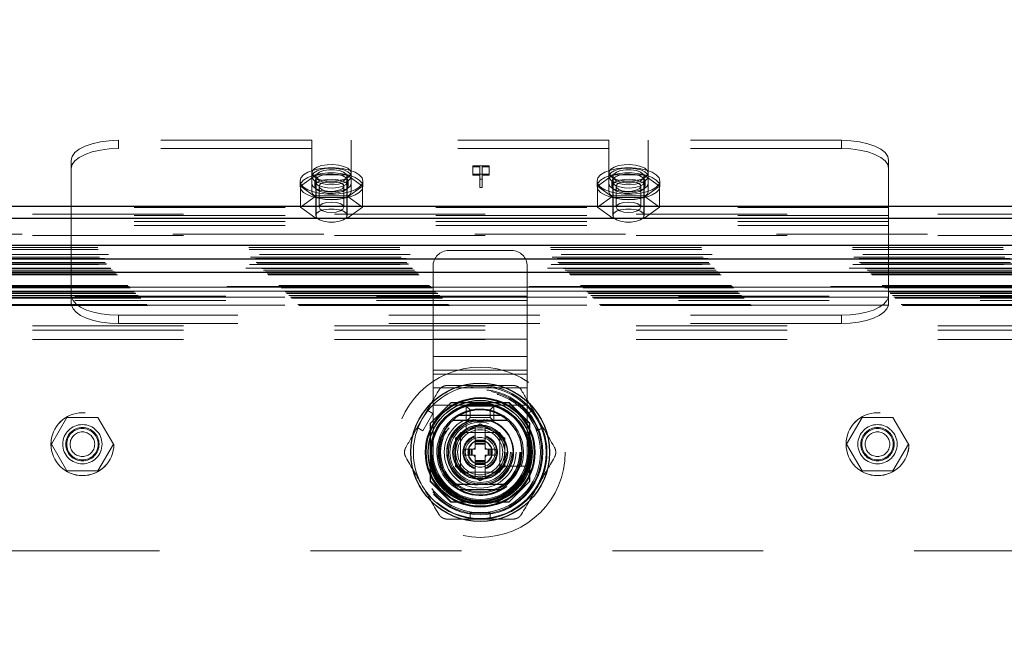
# Model space of a CAD drawing. Header units: inches. Extents: x 0.2 to 10.8, y 0.2 to 8.2.
# Tile 70 of 123: x 3.542 to 4.194, y 5.057 to 5.463. Entities that reach past the tile are written whole.
import ezdxf

# ---------------------------------------------------------------- set-up
doc = ezdxf.new("R2010")
doc.units = ezdxf.units.IN
doc.header["$MEASUREMENT"] = 0
doc.linetypes.add('HIDDEN', pattern=[0.075, 0.05, -0.025])
doc.layers.add('DIMENSIONS', color=140, linetype='Continuous')
doc.styles.add('SLDTEXTSTYLE0', font='TXT', dxfattribs={"width": 0.7})
doc.dimstyles.new('SLDDIMSTYLE0', dxfattribs={"dimtxt": 0.084961, "dimasz": 0.13, "dimexe": 0, "dimexo": 0.0625, "dimgap": 0.02124, "dimtad": 0, "dimtih": 1, "dimtoh": 1, "dimlfac": 12, "dimrnd": 1e-09, "dimzin": 12, "dimdsep": 46, "dimtxsty": 'SLDTEXTSTYLE0', "dimsah": 1, "dimcen": 0.09, "dimadec": 0, "dimazin": 3, "dimtfac": 1, "dimtofl": 0, "dimtmove": 0, "dimatfit": 3, "dimfxl": 0, "dimfrac": 2, "dimtolj": 1, "dimtzin": 12, "dimarcsym": 0})

# ---------------------------------------------------------------- blocks, each defined once
blk = doc.blocks.new('_D_1')
at = {"layer": 'DIMENSIONS'}
for p, q in [((3.08947, 5.10687), (3.08947, 5.98497)), ((4.604, 5.10687), (4.604, 5.98497)), ((3.08947, 5.85997), (3.57928, 5.85997)), ((3.69441, 5.85997), (3.66588, 5.85997)), ((3.66588, 5.85997), (3.66588, 5.72494)), ((4.01756, 5.85997), (4.04609, 5.85997)), ((4.04609, 5.85997), (4.04609, 5.72494)), ((4.604, 5.85997), (4.13269, 5.85997)), ((3.66588, 5.72494), (3.69441, 5.72494)), ((4.04609, 5.72494), (4.01756, 5.72494))]:
    blk.add_line(p, q, dxfattribs=at)
for points in [[(3.08947, 5.85997), (3.21947, 5.83997), (3.21947, 5.87997)], [(4.604, 5.85997), (4.474, 5.87997), (4.474, 5.83997)]]:
    blk.add_solid(points, dxfattribs=at)
at = {"layer": 'DIMENSIONS', "char_height": 0.083333, "attachment_point": 1, "style": 'SLDTEXTSTYLE0'}
for s, insert in [('18.17', (3.69441, 5.98642)), ('461.6', (3.69441, 5.83237))]:
    blk.add_mtext(s, dxfattribs=dict(at, insert=insert))

msp = doc.modelspace()

# ---------------------------------------------------------------- linework, layer by layer
at = {"color": 7, "linetype": 'HIDDEN', "lineweight": 18}
for p, q in [((3.735318, 5.3830971), (3.6071721, 5.3830971)), ((3.6071721, 5.3776592), (3.6071721, 5.3830971)), ((3.735318, 5.3776592), (3.6071721, 5.3776592)), ((3.735318, 5.3544823), (3.735318, 5.3830971)), ((3.7613596, 5.3544823), (3.7613596, 5.3830971)), ((3.9321513, 5.3830971), (3.7613596, 5.3830971)), ((3.9321513, 5.3776592), (3.7613596, 5.3776592)), ((3.9321513, 5.3544823), (3.9321513, 5.3830971)), ((3.958193, 5.3544823), (3.958193, 5.3830971)), ((4.0863388, 5.3830971), (3.958193, 5.3830971)), ((4.0863388, 5.3776592), (3.958193, 5.3776592)), ((4.0863388, 5.3830971), (4.0863388, 5.3776592)), ((3.5759221, 5.3386517), (3.5759221, 5.3698903)), ((3.8421136, 5.3660869), (3.8528279, 5.3660869)), ((3.8421136, 5.3654478), (3.8421136, 5.3660869)), ((3.8466825, 5.3654478), (3.8421136, 5.3654478)), ((3.8421136, 5.3654478), (3.8421136, 5.3600099)), ((3.8466825, 5.3572823), (3.8466825, 5.3654478)), ((3.8481625, 5.3654478), (3.8481625, 5.3572823)), ((3.8528279, 5.3654478), (3.8481625, 5.3654478)), ((3.8528279, 5.3660869), (3.8528279, 5.3654478)), ((3.8528279, 5.3654478), (3.8528279, 5.3600099)), ((4.1175888, 5.3386517), (4.1175888, 5.3698903)), ((3.7380908, 5.3601971), (3.7278429, 5.3526956)), ((3.7379221, 5.359172), (3.7379221, 5.33321)), ((3.7585868, 5.3601971), (3.7380908, 5.3601971)), ((3.7380908, 5.3601971), (3.7380908, 5.3462249)), ((3.7688347, 5.3526956), (3.7585868, 5.3601971)), ((3.7585868, 5.3601971), (3.7585868, 5.3462249)), ((3.7587555, 5.33321), (3.7587555, 5.359172)), ((3.8528279, 5.360649), (3.8421136, 5.360649)), ((3.8421136, 5.3600099), (3.8466825, 5.3600099)), ((3.8481625, 5.3572823), (3.8466825, 5.3572823)), ((3.8466825, 5.3572823), (3.8466825, 5.3518445)), ((3.8481625, 5.3600099), (3.8528279, 5.3600099)), ((3.8481625, 5.3572823), (3.8481625, 5.3518445)), ((3.9349242, 5.3601971), (3.9246762, 5.3526956)), ((3.9347555, 5.359172), (3.9347555, 5.33321)), ((3.9554201, 5.3601971), (3.9349242, 5.3601971)), ((3.9349242, 5.3601971), (3.9349242, 5.3462249)), ((3.9656681, 5.3526956), (3.9554201, 5.3601971)), ((3.9554201, 5.3601971), (3.9554201, 5.3462249)), ((3.9555888, 5.33321), (3.9555888, 5.359172)), ((3.7275055, 5.3560943), (3.7275055, 5.3526956)), ((3.7278429, 5.3526956), (3.7278429, 5.3387234)), ((3.7278429, 5.3526956), (3.7380908, 5.3451942)), ((3.735318, 5.3544823), (3.735318, 5.3490445)), ((3.7372971, 5.3560943), (3.7372971, 5.3526956)), ((3.7401763, 5.3526956), (3.7401763, 5.3387234)), ((3.7565013, 5.3387234), (3.7565013, 5.3526956)), ((3.7585868, 5.3451942), (3.7688347, 5.3526956)), ((3.7593805, 5.3526956), (3.7593805, 5.3560943)), ((3.7613596, 5.3544823), (3.7613596, 5.3490445)), ((3.7688347, 5.3526956), (3.7688347, 5.3387234)), ((3.7691721, 5.3526956), (3.7691721, 5.3560943)), ((3.8466825, 5.3518445), (3.8481625, 5.3518445)), ((3.9243388, 5.3560943), (3.9243388, 5.3526956)), ((3.9246762, 5.3526956), (3.9246762, 5.3387234)), ((3.9246762, 5.3526956), (3.9349242, 5.3451942)), ((3.9321513, 5.3544823), (3.9321513, 5.3490445)), ((3.9341305, 5.3560943), (3.9341305, 5.3526956)), ((3.9370096, 5.3526956), (3.9370096, 5.3387234)), ((3.9533346, 5.3387234), (3.9533346, 5.3526956)), ((3.9554201, 5.3451942), (3.9656681, 5.3526956)), ((3.9562138, 5.3526956), (3.9562138, 5.3560943)), ((3.958193, 5.3544823), (3.958193, 5.3490445)), ((3.9656681, 5.3526956), (3.9656681, 5.3387234)), ((3.9660055, 5.3526956), (3.9660055, 5.3560943)), ((3.7380908, 5.3462249), (3.7278429, 5.3387234)), ((3.7585868, 5.3462249), (3.7380908, 5.3462249)), ((3.7380908, 5.3451942), (3.7380908, 5.3312219)), ((3.7380908, 5.3451942), (3.7585868, 5.3451942)), ((3.7688347, 5.3387234), (3.7585868, 5.3462249)), ((3.7585868, 5.3451942), (3.7585868, 5.3312219)), ((3.9349242, 5.3462249), (3.9246762, 5.3387234)), ((3.9554201, 5.3462249), (3.9349242, 5.3462249)), ((3.9349242, 5.3451942), (3.9349242, 5.3312219)), ((3.9349242, 5.3451942), (3.9554201, 5.3451942)), ((3.9656681, 5.3387234), (3.9554201, 5.3462249)), ((3.9554201, 5.3451942), (3.9554201, 5.3312219)), ((4.1175888, 5.3386517), (3.5759221, 5.3386517)), ((3.5759221, 5.3266914), (3.5759221, 5.3386517)), ((3.7278429, 5.3387234), (3.7380908, 5.3312219)), ((3.7585868, 5.3312219), (3.7688347, 5.3387234)), ((3.9246762, 5.3387234), (3.9349242, 5.3312219)), ((3.9554201, 5.3312219), (3.9656681, 5.3387234)), ((4.1175888, 5.3266914), (4.1175888, 5.3386517)), ((2.9502555, 5.3340972), (4.7432555, 5.3340972)), ((2.9502555, 5.3313782), (4.7432555, 5.3313782)), ((4.1175888, 5.3332139), (3.5759221, 5.3332139)), ((3.7380908, 5.3312219), (3.7585868, 5.3312219)), ((3.9349242, 5.3312219), (3.9554201, 5.3312219)), ((4.1175888, 5.3292271), (3.5759221, 5.3292271)), ((4.1175888, 5.3266914), (3.5759221, 5.3266914)), ((3.5759221, 5.2831886), (3.5759221, 5.3266914)), ((4.1175888, 5.2831886), (4.1175888, 5.3266914)), ((4.7432555, 5.3208697), (2.9502555, 5.3208697)), ((2.9502555, 5.3199371), (4.7432555, 5.3199371)), ((2.893583, 5.311934), (4.7998872, 5.311934)), ((4.8005808, 5.307476), (2.8928894, 5.307476)), ((2.8936899, 5.3108008), (4.7997803, 5.3108008)), ((2.8945824, 5.3057321), (4.7988879, 5.3057321)), ((3.8677029, 5.3099915), (3.8260363, 5.3099915)), ((4.797903, 5.3047426), (2.8955511, 5.3047426)), ((2.8983321, 5.3019824), (4.7951382, 5.3019824)), ((2.8991461, 5.3011684), (4.7943242, 5.3011684)), ((2.8992957, 5.3010187), (4.7941745, 5.3010187)), ((4.793943, 5.3007913), (2.8995395, 5.3007913)), ((3.8156196, 5.2513122), (3.8156196, 5.2995748)), ((3.8781196, 5.2513122), (3.8781196, 5.2995748)), ((2.9018964, 5.2984154), (4.7915786, 5.2984154)), ((4.7914963, 5.2983915), (2.901974, 5.2983915)), ((2.9021295, 5.298185), (4.7913408, 5.298185)), ((2.9033156, 5.2970164), (4.7901544, 5.2970164)), ((2.9044485, 5.295866), (4.7890218, 5.295866)), ((4.7885512, 5.295437), (2.9049191, 5.295437)), ((2.9057508, 5.2945636), (4.7877194, 5.2945636)), ((2.9064816, 5.2938329), (4.7869887, 5.2938329)), ((2.9133655, 5.286949), (4.7801048, 5.286949)), ((2.9141988, 5.2861157), (4.7792715, 5.2861157)), ((4.7792425, 5.2861216), (2.9142197, 5.2861216)), ((4.7790827, 5.2859566), (2.914366, 5.2859566)), ((2.9146155, 5.285699), (4.7788548, 5.285699)), ((2.9146155, 5.285699), (4.7788548, 5.285699)), ((2.9782213, 5.2858015), (4.7153046, 5.2858015)), ((4.1175888, 5.2857243), (3.5759221, 5.2857243)), ((2.9150321, 5.2852823), (4.7784381, 5.2852823)), ((2.9150343, 5.2852693), (4.7784464, 5.2852693)), ((2.9173238, 5.2829907), (4.7761465, 5.2829907)), ((2.9173238, 5.2829907), (4.7761465, 5.2829907)), ((2.9175648, 5.2827497), (4.7759055, 5.2827497)), ((2.918494, 5.2818205), (4.7749763, 5.2818205)), ((2.9187821, 5.2815323), (4.7746881, 5.2815323)), ((2.9201317, 5.2801624), (4.7733593, 5.2801624)), ((2.920173, 5.2801187), (4.7732869, 5.2801187)), ((2.921112, 5.2792025), (4.7723583, 5.2792025)), ((2.9782213, 5.2798015), (4.7153046, 5.2798015)), ((4.1175888, 5.2831886), (3.5759221, 5.2831886)), ((3.5759221, 5.2816302), (3.5759221, 5.2831886)), ((3.5759221, 5.275199), (3.5759221, 5.2816302)), ((4.1174818, 5.2792018), (3.5760291, 5.2792018)), ((4.1175888, 5.2816302), (4.1175888, 5.2831886)), ((4.1175888, 5.2816302), (4.1175888, 5.275199)), ((2.921885, 5.2784294), (4.7715852, 5.2784294)), ((2.9259755, 5.274339), (4.7674948, 5.274339)), ((2.926677, 5.2736054), (4.7667757, 5.2736054)), ((2.9782213, 5.2768015), (4.7153046, 5.2768015)), ((2.9782213, 5.2768015), (4.7153046, 5.2768015)), ((4.1174818, 5.273764), (3.5760291, 5.273764)), ((3.6071721, 5.2670868), (3.6071721, 5.2616489)), ((4.0863388, 5.2670868), (3.6071721, 5.2670868)), ((4.0863388, 5.2616489), (4.0863388, 5.2670868)), ((2.9502555, 5.2601228), (4.7432555, 5.2601228)), ((2.9502555, 5.2601228), (4.7432555, 5.2601228)), ((4.0863388, 5.2616489), (3.6071721, 5.2616489)), ((2.9502555, 5.2571228), (4.7432555, 5.2571228)), ((2.9502555, 5.2511228), (4.7432555, 5.2511228)), ((3.8781196, 5.2513122), (3.8156196, 5.2513122)), ((3.8156196, 5.239724), (3.8156196, 5.2513122)), ((3.8781196, 5.2513122), (3.8156196, 5.2513122)), ((3.8781196, 5.239724), (3.8781196, 5.2513122)), ((3.8781196, 5.239724), (3.8156196, 5.239724)), ((3.8156196, 5.2306679), (3.8156196, 5.239724)), ((3.8781196, 5.2306679), (3.8781196, 5.239724)), ((3.8781196, 5.2306679), (3.8156196, 5.2306679)), ((3.8156196, 5.2074915), (3.8156196, 5.2306679)), ((3.8781196, 5.2281358), (3.8156196, 5.2281358)), ((3.8781196, 5.2074915), (3.8781196, 5.2306679)), ((3.8781196, 5.2190797), (3.8156196, 5.2190797)), ((3.8274716, 5.2090515), (3.813763, 5.1953429)), ((3.8156196, 5.1762415), (3.8156196, 5.2074915)), ((3.8781196, 5.2074915), (3.8156196, 5.2074915)), ((3.8781196, 5.2074915), (3.8156196, 5.2074915)), ((3.8276215, 5.2092014), (3.8274716, 5.2090515)), ((3.865971, 5.2090515), (3.8274716, 5.2090515)), ((3.8661209, 5.2092014), (3.8276215, 5.2092014)), ((3.8619059, 5.2090515), (3.8318365, 5.2090515)), ((3.8796796, 5.1953429), (3.865971, 5.2090515)), ((3.8798296, 5.1954928), (3.8661209, 5.2092014)), ((3.8781196, 5.1762415), (3.8781196, 5.2074915)), ((3.8117946, 5.2040714), (3.805233, 5.1927062)), ((3.8089258, 5.1905741), (3.8154875, 5.2019393)), ((3.8154875, 5.2019393), (3.8117946, 5.2040714)), ((3.8376849, 5.203441), (3.8376849, 5.1898339)), ((3.8377029, 5.1968665), (3.8377029, 5.2068665)), ((3.8402029, 5.2043665), (3.8377029, 5.2068665)), ((3.8377029, 5.2068665), (3.8560363, 5.2068665)), ((3.8402029, 5.1993665), (3.8402029, 5.2043665)), ((3.8402029, 5.2043665), (3.8535363, 5.2043665)), ((3.8535363, 5.2043665), (3.8560363, 5.2068665)), ((3.8535363, 5.2043665), (3.8535363, 5.1993665)), ((3.8560363, 5.2068665), (3.8560363, 5.1968665)), ((3.8819478, 5.2040714), (3.878255, 5.2019393)), ((3.878255, 5.2019393), (3.8848166, 5.1905741)), ((3.8819478, 5.2040714), (3.8885095, 5.1927062)), ((3.5730289, 5.1993432), (3.5627809, 5.1815932)), ((3.5935248, 5.1993432), (3.5730289, 5.1993432)), ((3.6037728, 5.1815932), (3.5935248, 5.1993432)), ((3.813763, 5.1953429), (3.813763, 5.1568435)), ((3.8139129, 5.1954928), (3.8139129, 5.1569934)), ((3.830467, 5.1857141), (3.8468712, 5.195185)), ((3.8402029, 5.1993665), (3.8377029, 5.1968665)), ((3.8560363, 5.1968665), (3.8377029, 5.1968665)), ((3.8535363, 5.1993665), (3.8402029, 5.1993665)), ((3.8468712, 5.195185), (3.8632754, 5.1857141)), ((3.8535363, 5.1993665), (3.8560363, 5.1968665)), ((3.8796796, 5.1568435), (3.8796796, 5.1953429)), ((3.8798296, 5.1569934), (3.8798296, 5.1954928)), ((4.0999454, 5.1993432), (4.0896975, 5.1815932)), ((4.1204414, 5.1993432), (4.0999454, 5.1993432)), ((4.1306893, 5.1815932), (4.1204414, 5.1993432)), ((3.8089258, 5.1905741), (3.805233, 5.1927062)), ((3.8140628, 5.1912778), (3.8140628, 5.1612084)), ((3.8599946, 5.1893665), (3.8337446, 5.1893665)), ((3.8337446, 5.1893665), (3.8337446, 5.1631165)), ((3.8564378, 5.1893665), (3.8373046, 5.1893665)), ((3.8435904, 5.1932909), (3.8435904, 5.1842812)), ((3.8501521, 5.1932909), (3.8501521, 5.1842812)), ((3.8599946, 5.1631165), (3.8599946, 5.1893665)), ((3.8796796, 5.1612084), (3.8796796, 5.1912778)), ((3.8885095, 5.1927062), (3.8848166, 5.1905741)), ((3.5627809, 5.1815932), (3.5730289, 5.1638432)), ((3.5935248, 5.1638432), (3.6037728, 5.1815932)), ((3.830467, 5.1667721), (3.830467, 5.1857141)), ((3.8337479, 5.1858097), (3.8337479, 5.1666765)), ((3.8435904, 5.1842812), (3.8501521, 5.1842812)), ((3.8435904, 5.1842812), (3.8435904, 5.183625)), ((3.8435904, 5.183625), (3.8501521, 5.183625)), ((3.8435904, 5.183625), (3.8435904, 5.1833367)), ((3.8435904, 5.1833367), (3.8435904, 5.1822729)), ((3.8435904, 5.1833367), (3.8501521, 5.1833367)), ((3.8435904, 5.1822729), (3.8435904, 5.1815769)), ((3.8435904, 5.1822729), (3.8501521, 5.1822729)), ((3.8435904, 5.1815769), (3.8435904, 5.1782116)), ((3.8435904, 5.1815769), (3.8501521, 5.1815769)), ((3.8501521, 5.1842812), (3.8501521, 5.183625)), ((3.8501521, 5.183625), (3.8501521, 5.1833367)), ((3.8501521, 5.1833367), (3.8501521, 5.1822729)), ((3.8501521, 5.1822729), (3.8501521, 5.1815769)), ((3.8501521, 5.1815769), (3.8501521, 5.1782116)), ((3.8599946, 5.1666765), (3.8599946, 5.1858097)), ((3.8632754, 5.1857141), (3.8632754, 5.1667721)), ((4.0896975, 5.1815932), (4.0999454, 5.1638432)), ((4.1204414, 5.1638432), (4.1306893, 5.1815932)), ((3.8370287, 5.1782116), (3.8388332, 5.1782116)), ((3.8370287, 5.1742746), (3.8370287, 5.1782116)), ((3.8388332, 5.1742746), (3.8388332, 5.1782116)), ((3.8388332, 5.1782116), (3.8394893, 5.1782116)), ((3.8394893, 5.1742746), (3.8394893, 5.1782116)), ((3.8394893, 5.1782116), (3.8397776, 5.1782116)), ((3.8397776, 5.1782116), (3.8408415, 5.1782116)), ((3.8397776, 5.1742746), (3.8397776, 5.1782116)), ((3.8408415, 5.1782116), (3.8415374, 5.1782116)), ((3.8408415, 5.1742746), (3.8408415, 5.1782116)), ((3.8415374, 5.1742746), (3.8415374, 5.1782116)), ((3.8415374, 5.1782116), (3.8435904, 5.1782116)), ((3.8501521, 5.1782116), (3.852205, 5.1782116)), ((3.852205, 5.1742746), (3.852205, 5.1782116)), ((3.852205, 5.1782116), (3.852901, 5.1782116)), ((3.852901, 5.1742746), (3.852901, 5.1782116)), ((3.852901, 5.1782116), (3.8539648, 5.1782116)), ((3.8539648, 5.1742746), (3.8539648, 5.1782116)), ((3.8539648, 5.1782116), (3.8542531, 5.1782116)), ((3.8542531, 5.1742746), (3.8542531, 5.1782116)), ((3.8542531, 5.1782116), (3.8549093, 5.1782116)), ((3.8549093, 5.1742746), (3.8549093, 5.1782116)), ((3.8549093, 5.1782116), (3.8567137, 5.1782116)), ((3.8567137, 5.1742746), (3.8567137, 5.1782116)), ((3.8370287, 5.1742746), (3.8388332, 5.1742746)), ((3.8388332, 5.1742746), (3.8394893, 5.1742746)), ((3.8394893, 5.1742746), (3.8397776, 5.1742746)), ((3.8397776, 5.1742746), (3.8408415, 5.1742746)), ((3.8408415, 5.1742746), (3.8415374, 5.1742746)), ((3.8415374, 5.1742746), (3.8435904, 5.1742746)), ((3.8435904, 5.1742746), (3.8435904, 5.1709093)), ((3.8435904, 5.1709093), (3.8501521, 5.1709093)), ((3.8435904, 5.1709093), (3.8435904, 5.1702134)), ((3.8435904, 5.1702134), (3.8501521, 5.1702134)), ((3.8435904, 5.1702134), (3.8435904, 5.1691495)), ((3.8435904, 5.1691495), (3.8501521, 5.1691495)), ((3.8435904, 5.1691495), (3.8435904, 5.1688612)), ((3.8435904, 5.1688612), (3.8501521, 5.1688612)), ((3.8435904, 5.1688612), (3.8435904, 5.168205)), ((3.8435904, 5.168205), (3.8501521, 5.168205)), ((3.8435904, 5.168205), (3.8435904, 5.1591954)), ((3.8501521, 5.1742746), (3.852205, 5.1742746)), ((3.8501521, 5.1742746), (3.8501521, 5.1709093)), ((3.8501521, 5.1709093), (3.8501521, 5.1702134)), ((3.8501521, 5.1702134), (3.8501521, 5.1691495)), ((3.8501521, 5.1691495), (3.8501521, 5.1688612)), ((3.8501521, 5.1688612), (3.8501521, 5.168205)), ((3.8501521, 5.168205), (3.8501521, 5.1591954)), ((3.852205, 5.1742746), (3.852901, 5.1742746)), ((3.852901, 5.1742746), (3.8539648, 5.1742746)), ((3.8539648, 5.1742746), (3.8542531, 5.1742746)), ((3.8542531, 5.1742746), (3.8549093, 5.1742746)), ((3.8549093, 5.1742746), (3.8567137, 5.1742746)), ((3.5730289, 5.1638432), (3.5935248, 5.1638432)), ((3.8468712, 5.1573012), (3.830467, 5.1667721)), ((3.8337446, 5.1631165), (3.8599946, 5.1631165)), ((3.8373046, 5.1631197), (3.8564378, 5.1631197)), ((3.8632754, 5.1667721), (3.8468712, 5.1573012)), ((3.860462, 5.1670568), (3.8740691, 5.1670568)), ((4.0999454, 5.1638432), (4.1204414, 5.1638432)), ((3.813763, 5.1568435), (3.8274716, 5.1431348)), ((3.8139129, 5.1569934), (3.8276215, 5.1432848)), ((3.865971, 5.1431348), (3.8796796, 5.1568435)), ((3.8796796, 5.1568435), (3.8798296, 5.1569934)), ((3.8274716, 5.1431348), (3.865971, 5.1431348)), ((3.8276215, 5.1432848), (3.8661209, 5.1432848)), ((3.8318365, 5.1434347), (3.8619059, 5.1434347)), ((3.8403095, 5.1319518), (3.8403095, 5.1362159)), ((3.8534329, 5.1362159), (3.8403095, 5.1362159)), ((3.8534329, 5.1319518), (3.8534329, 5.1362159)), ((3.8534329, 5.1319518), (3.8403095, 5.1319518)), ((3.1344713, 5.1108015), (4.5590546, 5.1108015))]:
    msp.add_line(p, q, dxfattribs=at)
at = {"color": 7, "linetype": 'Continuous', "lineweight": 25}
for p, q in [((2.9502555, 5.339535), (4.7432555, 5.339535)), ((2.9502555, 5.3313782), (4.7432555, 5.3313782)), ((4.8005808, 5.3133848), (2.8928894, 5.3133848)), ((4.7914963, 5.3043003), (2.901974, 5.3043003)), ((4.7885512, 5.295437), (2.9049191, 5.295437)), ((3.8331832, 5.2008494), (3.8605592, 5.2008494)), ((3.8331832, 5.1516368), (3.8605592, 5.1516368))]:
    msp.add_line(p, q, dxfattribs=at)
at = {"color": 7, "linetype": 'HIDDEN', "lineweight": 18, "flags": 128}
for points in [[(3.6071721, 5.3830971), (3.6010756, 5.3828433), (3.5952133, 5.3820918), (3.5898106, 5.3808713), (3.585075, 5.3792289), (3.5811887, 5.3772276), (3.5783009, 5.3749443), (3.5765226, 5.3724668), (3.5759221, 5.3698903)], [(3.5759221, 5.3644524), (3.5765226, 5.3670289), (3.5783009, 5.3695064), (3.5811887, 5.3717897), (3.585075, 5.373791), (3.5898106, 5.3754335), (3.5952133, 5.3766539), (3.6010756, 5.3774055), (3.6071721, 5.3776592)], [(4.1175888, 5.3698903), (4.1169883, 5.3724668), (4.11521, 5.3749443), (4.1123222, 5.3772276), (4.1084359, 5.3792289), (4.1037004, 5.3808713), (4.0982977, 5.3820918), (4.0924354, 5.3828433), (4.0863388, 5.3830971)], [(4.0863388, 5.3776592), (4.0924354, 5.3774055), (4.0982977, 5.3766539), (4.1037004, 5.3754335), (4.1084359, 5.373791), (4.1123222, 5.3717897), (4.11521, 5.3695064), (4.1169883, 5.3670289), (4.1175888, 5.3644524)], [(3.7275055, 5.3560943), (3.7281108, 5.3582014), (3.7298918, 5.360186), (3.7327448, 5.3619328), (3.7365041, 5.3633403), (3.7409512, 5.3643267), (3.7458276, 5.3648346), (3.75085, 5.3648346), (3.7557264, 5.3643267), (3.7601735, 5.3633403), (3.7639328, 5.3619328), (3.7667858, 5.360186), (3.7685668, 5.3582014), (3.7691721, 5.3560943), (3.7685668, 5.3539872), (3.7667858, 5.3520026), (3.7639328, 5.3502558), (3.7601735, 5.3488483), (3.7557264, 5.3478619), (3.75085, 5.3473539), (3.7458276, 5.3473539), (3.7409512, 5.3478619), (3.7365041, 5.3488483), (3.7327448, 5.3502558), (3.7298918, 5.3520026), (3.7281108, 5.3539872), (3.7275055, 5.3560943)], [(3.7613596, 5.3615321), (3.7607812, 5.3631541), (3.7590971, 5.364632), (3.7564572, 5.3658344), (3.7530958, 5.3666546), (3.7493119, 5.3670196), (3.7454414, 5.366897), (3.7418284, 5.3662977), (3.7387939, 5.365275), (3.7366074, 5.3639197), (3.7354634, 5.3623523), (3.7354634, 5.360712), (3.7366074, 5.3591445), (3.7387939, 5.3577893), (3.7418284, 5.3567665), (3.7454414, 5.3561673), (3.7493119, 5.3560447), (3.7530958, 5.3564097), (3.7564572, 5.3572298), (3.7590971, 5.3584323), (3.7607812, 5.3599102), (3.7613596, 5.3615321)], [(3.7613596, 5.359172), (3.7607812, 5.360794), (3.7590971, 5.3622718), (3.7564572, 5.3634743), (3.7530958, 5.3642944), (3.7493119, 5.3646594), (3.7454414, 5.3645368), (3.7418284, 5.3639376), (3.7387939, 5.3629148), (3.7366074, 5.3615596), (3.7354634, 5.3599921), (3.7354634, 5.3583518), (3.7366074, 5.3567844), (3.7387939, 5.3554291), (3.7418284, 5.3544064), (3.7454414, 5.3538071), (3.7493119, 5.3536845), (3.7530958, 5.3540495), (3.7564572, 5.3548697), (3.7590971, 5.3560721), (3.7607812, 5.35755), (3.7613596, 5.359172)], [(3.9243388, 5.3560943), (3.9249442, 5.3582014), (3.9267251, 5.360186), (3.9295782, 5.3619328), (3.9333375, 5.3633403), (3.9377845, 5.3643267), (3.942661, 5.3648346), (3.9476833, 5.3648346), (3.9525597, 5.3643267), (3.9570068, 5.3633403), (3.9607661, 5.3619328), (3.9636191, 5.360186), (3.9654001, 5.3582014), (3.9660055, 5.3560943), (3.9654001, 5.3539872), (3.9636191, 5.3520026), (3.9607661, 5.3502558), (3.9570068, 5.3488483), (3.9525597, 5.3478619), (3.9476833, 5.3473539), (3.942661, 5.3473539), (3.9377845, 5.3478619), (3.9333375, 5.3488483), (3.9295782, 5.3502558), (3.9267251, 5.3520026), (3.9249442, 5.3539872), (3.9243388, 5.3560943)], [(3.958193, 5.3615321), (3.9576145, 5.3631541), (3.9559305, 5.364632), (3.9532905, 5.3658344), (3.9499292, 5.3666546), (3.9461452, 5.3670196), (3.9422747, 5.366897), (3.9386617, 5.3662977), (3.9356272, 5.365275), (3.9334408, 5.3639197), (3.9322967, 5.3623523), (3.9322967, 5.360712), (3.9334408, 5.3591445), (3.9356272, 5.3577893), (3.9386617, 5.3567665), (3.9422747, 5.3561673), (3.9461452, 5.3560447), (3.9499292, 5.3564097), (3.9532905, 5.3572298), (3.9559305, 5.3584323), (3.9576145, 5.3599102), (3.958193, 5.3615321)], [(3.958193, 5.359172), (3.9576145, 5.360794), (3.9559305, 5.3622718), (3.9532905, 5.3634743), (3.9499292, 5.3642944), (3.9461452, 5.3646594), (3.9422747, 5.3645368), (3.9386617, 5.3639376), (3.9356272, 5.3629148), (3.9334408, 5.3615596), (3.9322967, 5.3599921), (3.9322967, 5.3583518), (3.9334408, 5.3567844), (3.9356272, 5.3554291), (3.9386617, 5.3544064), (3.9422747, 5.3538071), (3.9461452, 5.3536845), (3.9499292, 5.3540495), (3.9532905, 5.3548697), (3.9559305, 5.3560721), (3.9576145, 5.35755), (3.958193, 5.359172)], [(3.7275055, 5.3526956), (3.7281108, 5.3548027), (3.7298918, 5.3567873), (3.7327448, 5.3585341), (3.7365041, 5.3599416), (3.7409512, 5.360928), (3.7458276, 5.361436), (3.75085, 5.361436), (3.7557264, 5.360928), (3.7601735, 5.3599416), (3.7639328, 5.3585341), (3.7667858, 5.3567873), (3.7685668, 5.3548027), (3.7691721, 5.3526956), (3.7685668, 5.3505886), (3.7667858, 5.348604), (3.7639328, 5.3468571), (3.7601735, 5.3454496), (3.7557264, 5.3444632), (3.75085, 5.3439553), (3.7458276, 5.3439553), (3.7409512, 5.3444632), (3.7365041, 5.3454496), (3.7327448, 5.3468571), (3.7298918, 5.348604), (3.7281108, 5.3505886), (3.7275055, 5.3526956)], [(3.7372971, 5.3560943), (3.7378954, 5.3576095), (3.7396254, 5.3589605), (3.7422996, 5.3600009), (3.7456282, 5.3606179), (3.7492506, 5.3607448), (3.7527742, 5.3603677), (3.7558171, 5.3595275), (3.7580497, 5.3583153), (3.7592299, 5.3568624), (3.7592299, 5.3553262), (3.7580497, 5.3538733), (3.7558171, 5.3526611), (3.7527742, 5.3518209), (3.7492506, 5.3514438), (3.7456282, 5.3515707), (3.7422996, 5.3521877), (3.7396254, 5.3532281), (3.7378954, 5.3545791), (3.7372971, 5.3560943)], [(3.7372971, 5.3526956), (3.7378954, 5.3542108), (3.7396254, 5.3555618), (3.7422996, 5.3566022), (3.7456282, 5.3572193), (3.7492506, 5.3573461), (3.7527742, 5.356969), (3.7558171, 5.3561288), (3.7580497, 5.3549166), (3.7592299, 5.3534637), (3.7592299, 5.3519276), (3.7580497, 5.3504747), (3.7558171, 5.3492625), (3.7527742, 5.3484223), (3.7492506, 5.3480452), (3.7456282, 5.348172), (3.7422996, 5.3487891), (3.7396254, 5.3498295), (3.7378954, 5.3511805), (3.7372971, 5.3526956)], [(3.7587555, 5.359172), (3.7581273, 5.3606776), (3.7563184, 5.3620017), (3.7535471, 5.3629844), (3.7501476, 5.3635074), (3.74653, 5.3635074), (3.7431305, 5.3629844), (3.7403592, 5.3620017), (3.7385503, 5.3606776), (3.7379221, 5.359172), (3.7385503, 5.3576663), (3.7403592, 5.3563422), (3.7431305, 5.3553595), (3.74653, 5.3548366), (3.7501476, 5.3548366), (3.7535471, 5.3553595), (3.7563184, 5.3563422), (3.7581273, 5.3576663), (3.7587555, 5.359172)], [(3.9243388, 5.3526956), (3.9249442, 5.3548027), (3.9267251, 5.3567873), (3.9295782, 5.3585341), (3.9333375, 5.3599416), (3.9377845, 5.360928), (3.942661, 5.361436), (3.9476833, 5.361436), (3.9525597, 5.360928), (3.9570068, 5.3599416), (3.9607661, 5.3585341), (3.9636191, 5.3567873), (3.9654001, 5.3548027), (3.9660055, 5.3526956), (3.9654001, 5.3505886), (3.9636191, 5.348604), (3.9607661, 5.3468571), (3.9570068, 5.3454496), (3.9525597, 5.3444632), (3.9476833, 5.3439553), (3.942661, 5.3439553), (3.9377845, 5.3444632), (3.9333375, 5.3454496), (3.9295782, 5.3468571), (3.9267251, 5.348604), (3.9249442, 5.3505886), (3.9243388, 5.3526956)], [(3.9341305, 5.3560943), (3.9347287, 5.3576095), (3.9364587, 5.3589605), (3.9391329, 5.3600009), (3.9424616, 5.3606179), (3.9460839, 5.3607448), (3.9496075, 5.3603677), (3.9526505, 5.3595275), (3.954883, 5.3583153), (3.9560632, 5.3568624), (3.9560632, 5.3553262), (3.954883, 5.3538733), (3.9526505, 5.3526611), (3.9496075, 5.3518209), (3.9460839, 5.3514438), (3.9424616, 5.3515707), (3.9391329, 5.3521877), (3.9364587, 5.3532281), (3.9347287, 5.3545791), (3.9341305, 5.3560943)], [(3.9341305, 5.3526956), (3.9347287, 5.3542108), (3.9364587, 5.3555618), (3.9391329, 5.3566022), (3.9424616, 5.3572193), (3.9460839, 5.3573461), (3.9496075, 5.356969), (3.9526505, 5.3561288), (3.954883, 5.3549166), (3.9560632, 5.3534637), (3.9560632, 5.3519276), (3.954883, 5.3504747), (3.9526505, 5.3492625), (3.9496075, 5.3484223), (3.9460839, 5.3480452), (3.9424616, 5.348172), (3.9391329, 5.3487891), (3.9364587, 5.3498295), (3.9347287, 5.3511805), (3.9341305, 5.3526956)], [(3.9555888, 5.359172), (3.9549606, 5.3606776), (3.9531518, 5.3620017), (3.9503805, 5.3629844), (3.946981, 5.3635074), (3.9433633, 5.3635074), (3.9399638, 5.3629844), (3.9371925, 5.3620017), (3.9353837, 5.3606776), (3.9347555, 5.359172), (3.9353837, 5.3576663), (3.9371925, 5.3563422), (3.9399638, 5.3553595), (3.9433633, 5.3548366), (3.946981, 5.3548366), (3.9503805, 5.3553595), (3.9531518, 5.3563422), (3.9549606, 5.3576663), (3.9555888, 5.359172)], [(3.7613596, 5.3544823), (3.7607224, 5.3527818), (3.7588729, 5.3512478), (3.7559923, 5.3500304), (3.7523625, 5.3492488), (3.7483388, 5.3489795), (3.7443151, 5.3492488), (3.7406853, 5.3500304), (3.7378047, 5.3512478), (3.7359553, 5.3527818), (3.735318, 5.3544823)], [(3.7524201, 5.3556831), (3.7494042, 5.3561158), (3.7462262, 5.3560277), (3.7433698, 5.3554324), (3.7412699, 5.3544205), (3.7402461, 5.3531459), (3.7404544, 5.3518028), (3.7418631, 5.3505956), (3.7442576, 5.3497082), (3.7472734, 5.3492755), (3.7504514, 5.3493636), (3.7533078, 5.3499589), (3.7554077, 5.3509708), (3.7564315, 5.3522454), (3.7562232, 5.3535885), (3.7548145, 5.3547956), (3.7524201, 5.3556831)], [(3.958193, 5.3544823), (3.9575557, 5.3527818), (3.9557062, 5.3512478), (3.9528256, 5.3500304), (3.9491958, 5.3492488), (3.9451721, 5.3489795), (3.9411485, 5.3492488), (3.9375187, 5.3500304), (3.9346381, 5.3512478), (3.9327886, 5.3527818), (3.9321513, 5.3544823)], [(3.9492534, 5.3556831), (3.9462376, 5.3561158), (3.9430595, 5.3560277), (3.9402031, 5.3554324), (3.9381032, 5.3544205), (3.9370795, 5.3531459), (3.9372878, 5.3518028), (3.9386964, 5.3505956), (3.9410909, 5.3497082), (3.9441067, 5.3492755), (3.9472847, 5.3493636), (3.9501412, 5.3499589), (3.9522411, 5.3509708), (3.9532648, 5.3522454), (3.9530565, 5.3535885), (3.9516479, 5.3547956), (3.9492534, 5.3556831)], [(3.7613596, 5.3490445), (3.7607224, 5.347344), (3.7588729, 5.34581), (3.7559923, 5.3445926), (3.7523625, 5.3438109), (3.7483388, 5.3435416), (3.7443151, 5.3438109), (3.7406853, 5.3445926), (3.7378047, 5.34581), (3.7359553, 5.347344), (3.735318, 5.3490445)], [(3.9321513, 5.3490445), (3.9327886, 5.347344), (3.9346381, 5.34581), (3.9375187, 5.3445926), (3.9411485, 5.3438109), (3.9451721, 5.3435416), (3.9491958, 5.3438109), (3.9528256, 5.3445926), (3.9557062, 5.34581), (3.9575557, 5.347344), (3.958193, 5.3490445)], [(3.7565013, 5.3387234), (3.75588, 5.3400435), (3.7541106, 5.3411626), (3.7514625, 5.3419104), (3.7483388, 5.342173), (3.7452151, 5.3419104), (3.742567, 5.3411626), (3.7407976, 5.3400435), (3.7401763, 5.3387234), (3.7407976, 5.3374033), (3.742567, 5.3362841), (3.7452151, 5.3355364), (3.7483388, 5.3352738), (3.7514625, 5.3355364), (3.7541106, 5.3362841), (3.75588, 5.3374033), (3.7565013, 5.3387234)], [(3.9533346, 5.3387234), (3.9527133, 5.3400435), (3.9509439, 5.3411626), (3.9482958, 5.3419104), (3.9451721, 5.342173), (3.9420485, 5.3419104), (3.9394004, 5.3411626), (3.937631, 5.3400435), (3.9370096, 5.3387234), (3.937631, 5.3374033), (3.9394004, 5.3362841), (3.9420485, 5.3355364), (3.9451721, 5.3352738), (3.9482958, 5.3355364), (3.9509439, 5.3362841), (3.9527133, 5.3374033), (3.9533346, 5.3387234)], [(3.7587555, 5.33321), (3.7581273, 5.3347157), (3.7563184, 5.3360398), (3.7535471, 5.3370225), (3.7501476, 5.3375454), (3.74653, 5.3375454), (3.7431305, 5.3370225), (3.7403592, 5.3360398), (3.7385503, 5.3347157), (3.7379221, 5.33321), (3.7385503, 5.3317044), (3.7403592, 5.3303803), (3.7431305, 5.3293975), (3.74653, 5.3288746), (3.7501476, 5.3288746), (3.7535471, 5.3293975), (3.7563184, 5.3303803), (3.7581273, 5.3317044), (3.7587555, 5.33321)], [(3.9555888, 5.33321), (3.9549606, 5.3347157), (3.9531518, 5.3360398), (3.9503805, 5.3370225), (3.946981, 5.3375454), (3.9433633, 5.3375454), (3.9399638, 5.3370225), (3.9371925, 5.3360398), (3.9353837, 5.3347157), (3.9347555, 5.33321), (3.9353837, 5.3317044), (3.9371925, 5.3303803), (3.9399638, 5.3293975), (3.9433633, 5.3288746), (3.946981, 5.3288746), (3.9503805, 5.3293975), (3.9531518, 5.3303803), (3.9549606, 5.3317044), (3.9555888, 5.33321)], [(3.5760291, 5.2792018), (3.577044, 5.2767866), (3.5790983, 5.2744924), (3.5821211, 5.2723984), (3.5860081, 5.2705766), (3.5906252, 5.2690901), (3.5958131, 5.2679901), (3.601393, 5.2673146), (3.6071721, 5.2670868)], [(4.0863388, 5.2670868), (4.092118, 5.2673146), (4.0976978, 5.2679901), (4.1028857, 5.2690901), (4.1075028, 5.2705766), (4.1113898, 5.2723984), (4.1144126, 5.2744924), (4.1164669, 5.2767866), (4.1174818, 5.2792018)], [(3.6071721, 5.2616489), (3.601393, 5.2618767), (3.5958131, 5.2625523), (3.5906252, 5.2636523), (3.5860081, 5.2651388), (3.5821211, 5.2669605), (3.5790983, 5.2690546), (3.577044, 5.2713488), (3.5760291, 5.273764)], [(4.1174818, 5.273764), (4.1164669, 5.2713488), (4.1144126, 5.2690546), (4.1113898, 5.2669605), (4.1075028, 5.2651388), (4.1028857, 5.2636523), (4.0976978, 5.2625523), (4.092118, 5.2618767), (4.0863388, 5.2616489)], [(3.8122179, 5.203827), (3.8117325, 5.203206), (3.8085138, 5.1983888)], [(3.8852287, 5.1983888), (3.8820099, 5.203206), (3.8815245, 5.203827)], [(3.8085138, 5.1983888), (3.8059514, 5.1931927), (3.8056562, 5.1924618)], [(3.8880862, 5.1924618), (3.8877911, 5.1931927), (3.8852287, 5.1983888)], [(3.8403095, 5.1324405), (3.84109, 5.1323307), (3.8468712, 5.1319518)], [(3.8468712, 5.1319518), (3.8526524, 5.1323307), (3.8534329, 5.1324405)]]:
    msp.add_lwpolyline(points, dxfattribs=at)
at = {"color": 7, "linetype": 'HIDDEN', "lineweight": 18}
for centre, radius in [((3.8468712, 5.1762431), 0.0564167), ((3.846763, 5.1760515), 0.04375), ((3.8468712, 5.1762431), 0.0415329), ((3.8468712, 5.1762431), 0.0415026), ((3.8468712, 5.1762431), 0.0408935), ((3.8468712, 5.1762431), 0.0400262), ((3.8468712, 5.1762431), 0.0362533), ((3.8468712, 5.1762431), 0.0360892), ((3.8468712, 5.1762431), 0.0337927), ((3.8468712, 5.1762431), 0.0334252), ((3.8468712, 5.1762431), 0.0319882), ((3.5832768, 5.1815932), 0.0208333), ((3.5833046, 5.1816348), 0.0208333), ((3.8468712, 5.1762431), 0.0270669), ((3.8468712, 5.1762431), 0.0264108), ((3.8468712, 5.1762431), 0.0264108), ((3.8468712, 5.1762431), 0.0262467), ((4.1101934, 5.1815932), 0.0208333), ((4.1102213, 5.1816348), 0.0208333), ((3.5832768, 5.1815932), 0.0130208), ((3.8468712, 5.1762431), 0.0237861), ((3.8468712, 5.1762431), 0.0209974), ((3.8468712, 5.1762431), 0.0200131), ((4.1101934, 5.1815932), 0.0130208), ((3.5832768, 5.1815932), 0.0110417), ((3.5832768, 5.1815932), 0.0104167), ((3.5832768, 5.1815932), 0.0081625), ((3.8468712, 5.1762431), 0.0172244), ((3.8468712, 5.1762431), 0.0164042), ((3.8468712, 5.1762431), 0.0162402), ((3.8468712, 5.1762431), 0.0149278), ((4.1101934, 5.1815932), 0.0110417), ((4.1101934, 5.1815932), 0.0104167), ((4.1101934, 5.1815932), 0.0081625), ((3.8468712, 5.1762431), 0.0098425), ((3.8468712, 5.1762431), 0.0080659), ((3.8468712, 5.1762431), 0.0078297)]:
    msp.add_circle(centre, radius, dxfattribs=at)
at = {"color": 7, "linetype": 'Continuous', "lineweight": 25}
for radius in [0.0459318, 0.0362814, 0.0358174, 0.0344488, 0.0328084, 0.0321054, 0.0180446]:
    msp.add_circle((3.8468712, 5.1762431), radius, dxfattribs=at)
at = {"color": 7, "linetype": 'HIDDEN', "lineweight": 18}
for centre, radius, start, end in [((3.8260363, 5.2995748), 0.0104167, 90, 180), ((3.8677029, 5.2995748), 0.0104167, 0, 90), ((3.8468712, 5.1762431), 0.0442913, 90, 141.4803757), ((3.8468712, 5.1762431), 0.0442913, 38.5196243, 90), ((3.8468712, 5.1762431), 0.0287073, 108.6629249, 341.3370751), ((3.8468712, 5.1762431), 0.0287073, 341.3370751, 108.6629249), ((3.8468712, 5.1762431), 0.0221457, 100.98225, 257.5591528), ((3.8468712, 5.1762431), 0.0218176, 97.3528467, 265.552299), ((3.8468712, 5.1762431), 0.0218176, 0, 84.2412475), ((3.8468712, 5.1762431), 0.0221457, 0, 79.2593124), ((3.8468712, 5.1762431), 0.0442913, 158.5196243, 210), ((3.8468712, 5.1762431), 0.0173027, 138.5459072, 161.4540928), ((3.8468712, 5.1762431), 0.0173027, 100.9302482, 101.4540928), ((3.8468712, 5.1762431), 0.0173027, 78.5459072, 79.0697518), ((3.8468712, 5.1762431), 0.0173027, 18.5459072, 41.4540928), ((3.8468712, 5.1762431), 0.0442913, 330, 21.4803757), ((3.8468712, 5.1762431), 0.0114829, 106.6015496, 253.3984504), ((3.8468712, 5.1762431), 0.0108268, 107.6397014, 252.3602986), ((3.8468712, 5.1762431), 0.0114829, 286.6015496, 73.3984504), ((3.8468712, 5.1762431), 0.0108268, 287.6397014, 72.3602986), ((3.8468696, 5.1762415), 0.03125, 180, 0), ((3.8468712, 5.1762431), 0.0045801, 135.7524991, 154.5451681), ((3.8468712, 5.1762431), 0.0045801, 25.4548319, 44.2475009), ((3.8468712, 5.1762431), 0.0218176, 279.0369276, 0), ((3.8468712, 5.1762431), 0.0221457, 281.9005369, 0), ((3.8468712, 5.1762431), 0.0173027, 198.5459072, 221.4540928), ((3.8468712, 5.1762431), 0.0045801, 205.4548319, 224.2475009), ((3.8468712, 5.1762431), 0.0045801, 315.7524991, 334.5451681), ((3.8468712, 5.1762431), 0.0173027, 318.5459072, 341.4540928), ((3.8468712, 5.1762431), 0.0173027, 258.5459072, 259.0697518), ((3.8468712, 5.1762431), 0.0173027, 280.9302482, 281.4540928), ((3.8468712, 5.1762431), 0.0442913, 210, 261.4803757), ((3.8468712, 5.1762431), 0.0442913, 278.5196243, 330)]:
    msp.add_arc(centre, radius, start, end, dxfattribs=at)
at = {"color": 7, "linetype": 'Continuous', "lineweight": 25}
for radius, start, end in [(0.0281573, 60.9137041, 119.0862959), (0.0278871, 130.1191669, 229.8808331), (0.0278871, 310.1191669, 49.8808331), (0.0281573, 240.9137041, 299.0862959)]:
    msp.add_arc((3.8468712, 5.1762431), radius, start, end, dxfattribs=at)
at = {"color": 7, "linetype": 'HIDDEN', "lineweight": 18}
for points, knots in [([(3.5759221, 5.2816302), (3.5759221, 5.2813692), (3.575923, 5.2811172), (3.5759286, 5.2806306), (3.5759335, 5.2803974), (3.5759493, 5.2799756), (3.5759605, 5.2797813), (3.5759895, 5.2794507), (3.5760074, 5.2793123), (3.5760291, 5.2792018)], [0, 0, 0, 0, 0.25, 0.25, 0.5, 0.5, 0.75, 0.75, 1, 1, 1, 1]), ([(4.1174818, 5.2792018), (4.1175035, 5.2793123), (4.1175214, 5.2794509), (4.1175506, 5.2797829), (4.1175617, 5.2799767), (4.1175774, 5.2803986), (4.1175824, 5.2806328), (4.117588, 5.2811177), (4.1175888, 5.2813692), (4.1175888, 5.2816302)], [0, 0, 0, 0, 0.25, 0.25, 0.5, 0.5, 0.75, 0.75, 1, 1, 1, 1]), ([(3.8194054, 5.2172536), (3.819693, 5.2177517), (3.8200394, 5.2182031), (3.8208486, 5.2190137), (3.8213103, 5.2193682), (3.8222993, 5.2199397), (3.82284, 5.2201637), (3.8239421, 5.2204587), (3.8245129, 5.2205344), (3.825088, 5.2205344)], [0, 0, 0, 0, 0.25, 0.25, 0.5, 0.5, 0.75, 0.75, 1, 1, 1, 1]), ([(3.8686545, 5.2205344), (3.8692296, 5.2205344), (3.8697937, 5.2204601), (3.8709004, 5.2201647), (3.8714382, 5.2199421), (3.8724276, 5.2193714), (3.872892, 5.219015), (3.8736985, 5.2182081), (3.8740495, 5.2177517), (3.874337, 5.2172536)], [0, 0, 0, 0, 0.25, 0.25, 0.5, 0.5, 0.75, 0.75, 1, 1, 1, 1]), ([(3.8376849, 5.2068838), (3.8376849, 5.2068838), (3.8376849, 5.2067895), (3.8376849, 5.2064327), (3.8376849, 5.2061692), (3.8376849, 5.2055278), (3.8376849, 5.2051446), (3.8376849, 5.2043258), (3.8376849, 5.2038847), (3.8376849, 5.203441)], [0, 0, 0, 0, 0.25, 0.25, 0.5, 0.5, 0.75, 0.75, 1, 1, 1, 1]), ([(3.7976222, 5.1729623), (3.7973346, 5.1734603), (3.7971169, 5.1739861), (3.7968195, 5.1750922), (3.7967433, 5.1756692), (3.7967428, 5.1768115), (3.7968193, 5.1773918), (3.7971148, 5.1784937), (3.7973346, 5.1790259), (3.7976222, 5.1795239)], [0, 0, 0, 0, 0.25, 0.25, 0.5, 0.5, 0.75, 0.75, 1, 1, 1, 1]), ([(3.8961203, 5.1795239), (3.8964078, 5.1790259), (3.8966255, 5.1785001), (3.896923, 5.177394), (3.8969991, 5.176817), (3.8969996, 5.1756747), (3.8969232, 5.1750945), (3.8966277, 5.1739925), (3.8964078, 5.1734603), (3.8961203, 5.1729623)], [0, 0, 0, 0, 0.25, 0.25, 0.5, 0.5, 0.75, 0.75, 1, 1, 1, 1]), ([(3.8740691, 5.1670568), (3.8745131, 5.1670568), (3.874948, 5.1670568), (3.8757733, 5.1670568), (3.8761523, 5.1670568), (3.8771195, 5.1670568), (3.877512, 5.1670568), (3.877512, 5.1670568)], [0, 0, 0, 0, 0.25, 0.25, 0.5, 0.5, 1, 1, 1, 1]), ([(3.825088, 5.1319518), (3.8245129, 5.1319518), (3.8239487, 5.1320261), (3.8228421, 5.1323216), (3.8223043, 5.1325441), (3.8213148, 5.1331148), (3.8208505, 5.1334712), (3.8200439, 5.1342781), (3.819693, 5.1347345), (3.8194054, 5.1352326)], [0, 0, 0, 0, 0.25, 0.25, 0.5, 0.5, 0.75, 0.75, 1, 1, 1, 1]), ([(3.874337, 5.1352326), (3.8740495, 5.1347346), (3.873703, 5.1342831), (3.8728938, 5.1334725), (3.8724322, 5.133118), (3.8714432, 5.1325465), (3.8709024, 5.1323225), (3.8698003, 5.1320275), (3.8692296, 5.1319518), (3.8686545, 5.1319518)], [0, 0, 0, 0, 0.25, 0.25, 0.5, 0.5, 0.75, 0.75, 1, 1, 1, 1])]:
    msp.add_open_spline(points, degree=3, knots=knots, dxfattribs=at)
for points in [[(3.5760291, 5.273764), (3.5759563, 5.2741351), (3.5759221, 5.2746131), (3.5759221, 5.275199)], [(4.1175888, 5.275199), (4.1175888, 5.2746131), (4.1175547, 5.2741351), (4.1174818, 5.273764)], [(3.825088, 5.2205344), (3.8323239, 5.2205344), (3.8395819, 5.2205344), (3.8468712, 5.2205344)], [(3.8468712, 5.2205344), (3.8541605, 5.2205344), (3.8614185, 5.2205344), (3.8686545, 5.2205344)], [(3.8194054, 5.2172536), (3.8168761, 5.2128727), (3.81434, 5.2084801), (3.8117946, 5.2040714)], [(3.874337, 5.2172536), (3.8768663, 5.2128727), (3.8794024, 5.2084801), (3.8819478, 5.2040714)], [(3.805233, 5.1927062), (3.8026876, 5.1882975), (3.8001515, 5.1839048), (3.7976222, 5.1795239)], [(3.8885095, 5.1927062), (3.8910549, 5.1882975), (3.893591, 5.1839048), (3.8961203, 5.1795239)], [(3.8085138, 5.1540974), (3.8048692, 5.1604101), (3.8012402, 5.1666957), (3.7976222, 5.1729623)], [(3.8961203, 5.1729623), (3.8925023, 5.1666957), (3.8888733, 5.1604101), (3.8852287, 5.1540974)], [(3.8194054, 5.1352326), (3.8157874, 5.1414991), (3.8121584, 5.1477847), (3.8085138, 5.1540974)], [(3.8852287, 5.1540974), (3.881584, 5.1477847), (3.877955, 5.1414991), (3.874337, 5.1352326)], [(3.8403095, 5.1319518), (3.8352188, 5.1319518), (3.8301466, 5.1319518), (3.825088, 5.1319518)], [(3.8686545, 5.1319518), (3.8635958, 5.1319518), (3.8585237, 5.1319518), (3.8534329, 5.1319518)]]:
    msp.add_open_spline(points, degree=3, dxfattribs=at)
at = {"color": 7, "linetype": 'Continuous', "lineweight": 25}
for points, knots in [([(3.8331832, 5.2008494), (3.8327483, 5.2006074), (3.8323269, 5.2003505), (3.8315155, 5.199806), (3.8311208, 5.1995141), (3.8303949, 5.1989261), (3.8300599, 5.198626), (3.8294925, 5.1980959), (3.829257, 5.1978644), (3.8290847, 5.1977218)], [0, 0, 0, 0, 0.25, 0.25, 0.5, 0.5, 0.75, 0.75, 1, 1, 1, 1]), ([(3.8605592, 5.2008494), (3.8609942, 5.2006074), (3.8614156, 5.2003505), (3.8622269, 5.199806), (3.8626217, 5.1995141), (3.8633475, 5.1989261), (3.8636825, 5.198626), (3.86425, 5.1980959), (3.8644855, 5.1978644), (3.8646577, 5.1977218)], [0, 0, 0, 0, 0.25, 0.25, 0.5, 0.5, 0.75, 0.75, 1, 1, 1, 1]), ([(3.8289013, 5.1975686), (3.8289013, 5.1975686), (3.8289542, 5.1975686), (3.8291579, 5.1975686), (3.8293113, 5.1975686), (3.8297029, 5.1975686), (3.8299392, 5.1975686), (3.8304836, 5.1975686), (3.8307933, 5.1975686), (3.8317855, 5.1975686), (3.8325475, 5.1975686), (3.8341762, 5.1975686), (3.8350303, 5.1975686), (3.8367932, 5.1975686), (3.8377077, 5.1975686), (3.8395349, 5.1975686), (3.8404518, 5.1975686), (3.8432093, 5.1975686), (3.8450561, 5.1975686), (3.8487598, 5.1975686), (3.850625, 5.1975686), (3.8543211, 5.1975686), (3.8561677, 5.1975686), (3.858787, 5.1975686), (3.8596425, 5.1975686), (3.8612554, 5.1975686), (3.8620043, 5.1975686), (3.8633193, 5.1975686), (3.8638584, 5.1975686), (3.8644387, 5.1975686), (3.8645887, 5.1975686), (3.8647889, 5.1975686), (3.8648411, 5.1975686), (3.8648411, 5.1975686)], [0, 0, 0, 0, 0.03125, 0.03125, 0.0625, 0.0625, 0.09375, 0.09375, 0.125, 0.125, 0.1875, 0.1875, 0.25, 0.25, 0.3125, 0.3125, 0.375, 0.375, 0.5, 0.5, 0.625, 0.625, 0.75, 0.75, 0.8125, 0.8125, 0.875, 0.875, 0.9375, 0.9375, 0.96875, 0.96875, 1, 1, 1, 1]), ([(3.8648411, 5.1549176), (3.8648411, 5.1549176), (3.8647882, 5.1549176), (3.8645846, 5.1549176), (3.8644311, 5.1549176), (3.8640396, 5.1549176), (3.8638033, 5.1549176), (3.8632588, 5.1549176), (3.8629492, 5.1549176), (3.861957, 5.1549176), (3.861195, 5.1549176), (3.8595662, 5.1549176), (3.8587122, 5.1549176), (3.8569492, 5.1549176), (3.8560348, 5.1549176), (3.8542076, 5.1549176), (3.8532906, 5.1549176), (3.8505331, 5.1549176), (3.8486864, 5.1549176), (3.8449827, 5.1549176), (3.8431174, 5.1549176), (3.8394213, 5.1549176), (3.8375747, 5.1549176), (3.8349554, 5.1549176), (3.8340999, 5.1549176), (3.832487, 5.1549176), (3.8317382, 5.1549176), (3.8304232, 5.1549176), (3.829884, 5.1549176), (3.8293037, 5.1549176), (3.8291537, 5.1549176), (3.8289535, 5.1549176), (3.8289013, 5.1549176), (3.8289013, 5.1549176)], [0, 0, 0, 0, 0.03125, 0.03125, 0.0625, 0.0625, 0.09375, 0.09375, 0.125, 0.125, 0.1875, 0.1875, 0.25, 0.25, 0.3125, 0.3125, 0.375, 0.375, 0.5, 0.5, 0.625, 0.625, 0.75, 0.75, 0.8125, 0.8125, 0.875, 0.875, 0.9375, 0.9375, 0.96875, 0.96875, 1, 1, 1, 1]), ([(3.8290847, 5.1547645), (3.8292569, 5.1546219), (3.8294897, 5.154393), (3.8300579, 5.153862), (3.8303933, 5.1535616), (3.8311151, 5.1529766), (3.831507, 5.1526861), (3.8323248, 5.1521369), (3.8327479, 5.151879), (3.8331832, 5.1516368)], [0, 0, 0, 0, 0.25, 0.25, 0.5, 0.5, 0.75, 0.75, 1, 1, 1, 1]), ([(3.8646577, 5.1547645), (3.8644856, 5.1546219), (3.8642528, 5.154393), (3.8636845, 5.153862), (3.8633491, 5.1535616), (3.8626273, 5.1529766), (3.8622355, 5.1526861), (3.8614177, 5.1521369), (3.8609946, 5.151879), (3.8605592, 5.1516368)], [0, 0, 0, 0, 0.25, 0.25, 0.5, 0.5, 0.75, 0.75, 1, 1, 1, 1])]:
    msp.add_open_spline(points, degree=3, knots=knots, dxfattribs=at)

# ---------------------------------------------------------------- dimensions: what is measured, and where the dimension line sits
at = {"layer": 'DIMENSIONS'}
dim = msp.add_linear_dim(base=(4.603999, 5.8599749), p1=(3.0894713, 5.056871), p2=(4.603999, 5.056871), dimstyle='SLDDIMSTYLE0', dxfattribs=at)
dim.commit()
dim.dimension.update_dxf_attribs({"geometry": '_D_1', "text_midpoint": (3.8559872, 5.8599749), "dimtype": 160})

doc.saveas('drawing.dxf')
